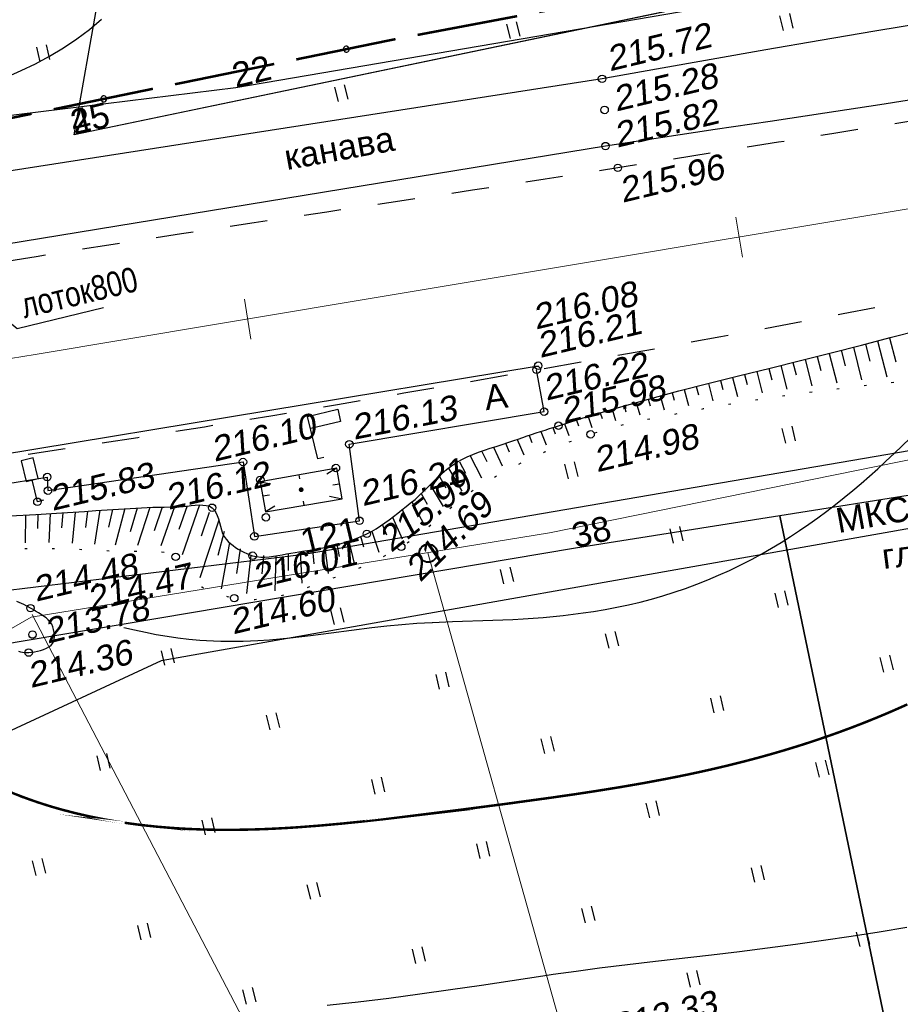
# Model space of a CAD drawing. Header units: millimetres. Extents: x -10 to 1169, y 1 to 1686.
# Tile 78 of 224: x 645 to 680, y 89 to 128. Entities that reach past the tile are written whole.
import ezdxf
from ezdxf.lldxf.tags import DXFTag

# ---------------------------------------------------------------- set-up
doc = ezdxf.new("R2010")
doc.units = ezdxf.units.MM
for name, pattern in [('ADOT1', [1, 0, -1]), ('AHIDDEN2', [3, 1.5, -1.5]), ('PHANTOM2', [1.25, 0.625, -0.125, 0.125, -0.125, 0.125, -0.125])]:
    doc.linetypes.add(name, pattern=pattern)
for name, color, linetype in [('CONTURS', 7, 'Continuous'), ('IZOLINES', 32, 'Continuous'), ('PDIGIT', 170, 'Continuous'), ('PICKETS', 7, 'Continuous'), ('ОБЪЕКТЫ_АВТОДОРОГ', 7, 'Continuous'), ('УЧАСТКИ', 7, 'Continuous')]:
    doc.layers.add(name, color=color, linetype=linetype)
doc.layers.add('СВЯЗЬ', color=170, linetype='Связь', lineweight=30)
doc.styles.get("Standard").update_dxf_attribs({"font": 'arial.ttf'})
tags = doc.linetypes.add('газ', pattern='A,42.7,-5.08,["Г",Standard,S=2.54,R=0,X=-2.54,Y=-1.27],-3.81', length=51.59).pattern_tags.tags
tags[6] = DXFTag(74, 10)
doc.linetypes.add('Связь', pattern='A,12.5,[130,ltypeshp.shx,S=1,R=-30,X=0,Y=0.9],1,[130,ltypeshp.shx,S=1,R=-30,X=0,Y=0.9],1,[130,ltypeshp.shx,S=1,R=-30,X=0,Y=0.9],4.5', length=19)

# ---------------------------------------------------------------- blocks, each defined once
blk = doc.blocks.new('401')
at = {"layer": 'CONTURS'}
for p, q in [((0, 0), (0, 1.2)), ((0.8, 0), (0.8, 1.2))]:
    blk.add_line(p, q, dxfattribs=at)
blk = doc.blocks.new('133')
at = {"layer": 'CONTURS', "color": 7, "linetype": 'Continuous', "const_width": 0.2}
for points in [[(-11, 0), (-2, 0)], [(0, 0), (9, 0)]]:
    blk.add_lwpolyline(points, dxfattribs=at)
at = {"layer": 'CONTURS', "color": 7, "linetype": 'Continuous', "const_width": 0.5}
blk.add_lwpolyline([(-6.791280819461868, -0.0028738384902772, 1), (-6.291280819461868, -0.0028738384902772, 1)], format="xyb", close=True, dxfattribs=at)
blk = doc.blocks.new('107_1')
at = {"layer": 'CONTURS', "color": 7, "linetype": 'Continuous', "const_width": 0.5}
blk.add_lwpolyline([(-0.2499999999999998, 0, 1), (0.2499999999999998, 0, 1)], format="xyb", close=True, dxfattribs=at)
blk = doc.blocks.new('206_3')
at = {"layer": 'CONTURS'}
for p, q in [((0.5, 3.5), (-0.5, 3.5)), ((-0.5, 3.5), (-0.5, 1.8)), ((0.5, 1.8), (0.5, 3.5)), ((-0.5, 1.8), (0.5, 1.8)), ((0, 0), (0, 1.8)), ((0.5, 0), (0, 0))]:
    blk.add_line(p, q, dxfattribs=at)
blk = doc.blocks.new('209_1')
at = {"layer": 'CONTURS', "color": 7, "linetype": 'Continuous'}
for p, q in [((0, 3.516301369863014), (2.491715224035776, 3.516301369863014)), ((0, 0.0182191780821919), (0, 3.516301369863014)), ((2.491715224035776, 3.516301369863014), (2.491715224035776, 2.514246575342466)), ((2.491715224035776, 2.514246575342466), (0.029840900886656, 2.514246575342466)), ((0.4923748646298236, 0.0182191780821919), (0, 0.0182191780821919))]:
    blk.add_line(p, q, dxfattribs=at)
blk = doc.blocks.new('пкк')
at = {"layer": 'ОБЪЕКТЫ_АВТОДОРОГ', "lineweight": 15, "ltscale": 200}
blk.add_line((-0.0110175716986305, -0.8223418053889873), (-0.0083168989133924, 0.8046021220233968), dxfattribs=at)

msp = doc.modelspace()

# ---------------------------------------------------------------- linework, layer by layer
at = {"linetype": 'Continuous', "lineweight": 40}
msp.add_circle((661.4106966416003, 107.0691146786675), 0.3621330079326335, dxfattribs=at)
at = {"layer": 'CONTURS', "lineweight": -2}
for p, q in [((678.9633888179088, 115.4709797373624), (679.1392042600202, 114.7818360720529)), ((679.4475405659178, 115.5958680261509), (679.8171560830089, 114.148866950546)), ((679.9316280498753, 115.7210051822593), (680.1791196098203, 114.7521151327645)), ((677.5103118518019, 115.0987376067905), (677.8106523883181, 113.9154682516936)), ((677.9947744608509, 115.2224145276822), (678.1532711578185, 114.5992037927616)), ((678.4792370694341, 115.3460914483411), (678.8128833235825, 114.0365178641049)), ((676.054798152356, 114.73613924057), (676.1830612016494, 114.2300841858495)), ((676.5401418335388, 114.8563120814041), (676.8103251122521, 113.7900754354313)), ((677.0252268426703, 114.9775248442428), (677.1678577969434, 114.415148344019)), ((639.0333377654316, 110.1757057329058), (665.8262255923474, 114.6027768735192)), ((666.0617540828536, 112.7567459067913), (665.7626112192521, 114.4394085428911)), ((674.5986821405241, 114.3759641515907), (674.8179468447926, 113.5154870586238)), ((675.0840683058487, 114.4959652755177), (675.199601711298, 114.0413501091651)), ((675.569454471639, 114.6159663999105), (675.8123233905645, 113.6579828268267)), ((672.6582123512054, 113.8916386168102), (672.8423105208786, 113.1898040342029)), ((673.1431842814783, 114.0133030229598), (673.2390847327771, 113.6442940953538)), ((673.6281562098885, 114.1349674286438), (673.8276598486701, 113.3607663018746)), ((674.1134191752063, 114.2554657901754), (674.2181112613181, 113.846796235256)), ((671.206281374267, 113.5149786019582), (671.2881988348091, 113.2152106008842)), ((671.6896799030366, 113.6427513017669), (671.860598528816, 113.0066556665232)), ((672.1739461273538, 113.7671949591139), (672.2627003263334, 113.4327124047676)), ((669.7581726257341, 113.1238920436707), (669.9029083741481, 112.6288694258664)), ((670.2405277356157, 113.2555489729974), (670.3158994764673, 112.9910492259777)), ((670.7228828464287, 113.3872059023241), (670.8796340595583, 112.8242295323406)), ((658.2422370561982, 111.4478366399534), (666.0617540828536, 112.7567459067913)), ((668.3164028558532, 112.7100789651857), (668.3883489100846, 112.4870225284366)), ((668.7959903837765, 112.8514854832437), (668.9357936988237, 112.4021468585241)), ((669.2770815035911, 112.987688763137), (669.3482162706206, 112.7515984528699)), ((667.3597551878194, 112.4189606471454), (667.4393798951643, 112.1898673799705)), ((667.8368153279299, 112.5686724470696), (667.984796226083, 112.1257853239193)), ((665.9308820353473, 111.9625742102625), (666.1399544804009, 111.4268695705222)), ((666.4067885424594, 112.1159115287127), (666.5016861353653, 111.8636138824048)), ((666.8826950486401, 112.2692488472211), (667.0532129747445, 111.7957629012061)), ((664.9832702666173, 111.643151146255), (665.2481645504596, 111.020408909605)), ((665.4570761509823, 111.8028626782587), (665.5755678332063, 111.5132509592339)), ((658.6497068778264, 108.3760727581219), (658.2422370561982, 111.4478366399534)), ((663.5638419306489, 111.1587456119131), (663.7653465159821, 110.7485123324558)), ((664.0340644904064, 111.3285727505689), (664.3820866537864, 110.576772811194)), ((664.508667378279, 111.4858619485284), (664.6618964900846, 111.1422264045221)), ((646.1397672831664, 109.5846054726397), (653.9735769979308, 110.735483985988)), ((653.9735769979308, 110.735483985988), (654.4308234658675, 107.7476622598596)), ((662.6606777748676, 110.7396399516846), (662.9087408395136, 110.2863918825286)), ((663.0936193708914, 110.9889184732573), (663.5516155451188, 110.0997852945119)), ((662.2277361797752, 110.4903614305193), (662.7619922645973, 109.5665023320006)), ((639.2214545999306, 108.9939654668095), (646.1125948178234, 110.1303450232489)), ((646.1125948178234, 110.1303450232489), (646.1397672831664, 109.5846054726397)), ((661.8584953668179, 110.153437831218), (662.1206191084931, 109.7039132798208)), ((661.4892545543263, 109.8165142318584), (662.0034934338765, 108.9422751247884)), ((661.12397222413, 109.4751308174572), (661.3679940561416, 109.0407918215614)), ((647.731855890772, 108.7605026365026), (647.6450103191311, 108.1089774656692)), ((648.2306313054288, 108.7954755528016), (648.0055193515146, 107.4393217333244)), ((648.7295410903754, 108.8284619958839), (648.5766430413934, 108.1215186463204)), ((649.2284508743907, 108.8614484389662), (648.8419706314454, 107.3898288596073)), ((649.727849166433, 108.8858827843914), (649.4468430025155, 107.9261768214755)), ((650.227247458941, 108.9103171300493), (649.7344464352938, 107.3789724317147)), ((650.7271540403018, 108.9195901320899), (650.4070796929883, 107.9721977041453)), ((651.2270606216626, 108.9288631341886), (650.6756347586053, 107.3693864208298)), ((651.7254068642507, 108.9693347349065), (651.396245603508, 108.0250610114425)), ((652.223753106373, 109.0098063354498), (651.5350556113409, 107.0117079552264)), ((660.3660419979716, 108.824190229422), (660.580376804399, 108.3913572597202)), ((660.7586898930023, 109.1337474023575), (661.2205383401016, 108.2706305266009)), ((645.2364226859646, 108.6101755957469), (645.2229220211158, 107.4954269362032)), ((645.7356828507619, 108.6373654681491), (645.7180780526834, 108.0664516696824)), ((646.2349430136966, 108.6645553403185), (646.1780244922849, 107.4956488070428)), ((646.7340117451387, 108.6950425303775), (646.6892145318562, 108.0903291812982)), ((647.2330804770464, 108.7255297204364), (647.1108101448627, 107.4755828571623)), ((652.9999447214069, 108.3976563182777), (652.2410917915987, 106.0816426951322)), ((652.6118489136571, 108.7037313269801), (652.2937402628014, 107.7556770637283)), ((654.4308234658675, 107.7476622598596), (658.6497068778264, 108.3760727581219)), ((659.9733941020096, 108.5146330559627), (660.3688848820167, 107.6464180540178)), ((653.2149397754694, 107.9489816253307), (652.9621156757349, 106.9814693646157)), ((659.1446399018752, 107.9554567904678), (659.430737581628, 107.1201660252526)), ((659.5590170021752, 108.2350449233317), (659.7294141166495, 107.8091684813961)), ((658.2269565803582, 107.5583836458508), (658.4315020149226, 106.6552106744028)), ((658.6857982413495, 107.7569202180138), (658.8084590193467, 107.3223042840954)), ((653.4299348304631, 107.5003069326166), (653.0993191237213, 105.6471204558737)), ((653.8604838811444, 107.2471532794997), (653.713099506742, 106.2580739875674)), ((656.7667902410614, 107.2214515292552), (656.8160537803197, 106.6397608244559)), ((657.2596780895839, 107.3054698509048), (657.3951174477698, 106.253032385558)), ((657.743317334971, 107.4319267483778), (657.8283135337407, 106.943024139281)), ((654.2910329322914, 106.9939996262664), (654.1165421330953, 105.457475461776)), ((654.7899307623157, 106.9798737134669), (654.73539192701, 106.2430679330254)), ((655.2888285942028, 106.9657478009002), (655.245164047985, 105.5550488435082)), ((655.7813654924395, 107.0515905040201), (655.7858530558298, 106.3803344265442)), ((656.2739023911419, 107.1374332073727), (656.3355171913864, 105.8631078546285))]:
    msp.add_line(p, q, dxfattribs=at)
at = {"layer": 'CONTURS', "color": 1, "linetype": 'газ', "lineweight": 15}
for p, q in [((666.2746970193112, 107.886468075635), (692.0334433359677, 113.134071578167)), ((645.4697894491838, 104.4978735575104), (666.2746970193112, 107.886468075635)), ((632.6213549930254, 97.15679522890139), (645.4697894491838, 104.4978735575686))]:
    msp.add_line(p, q, dxfattribs=at)
at = {"layer": 'CONTURS', "lineweight": 15}
msp.add_line((661.3954975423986, 107.090198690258), (668.5573327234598, 81.58872589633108), dxfattribs=at)
at = {"layer": 'CONTURS', "color": 0, "lineweight": 15}
msp.add_line((645.5143197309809, 104.6054733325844), (661.0519092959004, 74.81048976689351), dxfattribs=at)
at = {"layer": 'CONTURS', "linetype": 'Continuous', "flags": 128}
for points in [[(681.53880857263, 128.3962759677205), (679.3452040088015, 128.0313780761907), (677.1524455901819, 127.6610082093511), (674.9605333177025, 127.2851663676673), (672.7694671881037, 126.9038525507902), (670.5792472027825, 126.5170667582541), (668.389873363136, 126.1248089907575)], [(681.737216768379, 125.4211886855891), (679.5363684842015, 125.084367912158), (677.3352883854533, 124.7490309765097), (675.1339764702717, 124.4151778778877), (672.9324327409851, 124.0828086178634), (670.7306571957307, 123.7519231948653), (668.52864983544, 123.4225216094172)], [(644.6242801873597, 108.578709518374), (645.6596080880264, 108.6319286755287), (646.6936302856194, 108.6905670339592), (647.1506479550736, 108.7198455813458), (647.6076975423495, 108.751361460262), (648.0647873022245, 108.7838236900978), (648.5219254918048, 108.8159412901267), (648.9791203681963, 108.8464232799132), (649.4363801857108, 108.873978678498), (649.8937132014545, 108.8973165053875), (650.3511276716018, 108.9151457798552), (650.8086318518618, 108.9261755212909), (651.2662339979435, 108.9291147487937), (651.4169331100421, 108.9341867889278), (651.5739085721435, 108.9477986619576), (651.7344739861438, 108.9660669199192), (651.8959429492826, 108.985108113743), (652.055629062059, 109.0010387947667), (652.2108459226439, 109.0099755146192), (652.3589071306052, 109.0080348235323), (652.4971262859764, 108.9913332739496), (652.6228169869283, 108.9559874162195), (652.7332928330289, 108.8981138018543), (652.8191388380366, 108.8176349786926), (652.8869003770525, 108.7127955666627), (652.940906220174, 108.588885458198), (652.9854851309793, 108.4511945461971), (653.0249658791, 108.3050127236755), (653.0636772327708, 108.1556298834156), (653.1059479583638, 108.0083359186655), (653.156106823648, 107.8684207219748), (653.2184825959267, 107.7411741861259), (653.2974040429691, 107.6318862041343), (653.3816333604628, 107.544458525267), (653.473686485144, 107.4603142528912), (653.5724576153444, 107.3800041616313), (653.6768409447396, 107.3040790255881), (653.7857306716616, 107.2330896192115), (653.8980209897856, 107.1675867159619), (654.012606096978, 107.1081210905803), (654.1283801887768, 107.0552435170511), (654.2442374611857, 107.009504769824), (654.3590721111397, 106.9714556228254), (654.5183518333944, 106.9352703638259), (654.6828661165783, 106.9180775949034), (654.8516279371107, 106.9169035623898), (655.023650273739, 106.9287745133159), (655.1979461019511, 106.9507166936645), (655.3735283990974, 106.9797563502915), (655.5494101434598, 107.012919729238), (655.7246043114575, 107.0472330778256), (655.898123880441, 107.0797226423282), (656.0689818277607, 107.1074146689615), (656.3634659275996, 107.1505532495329), (656.6597683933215, 107.1967251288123), (656.9566485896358, 107.2473852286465), (657.2528658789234, 107.3039884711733), (657.5471796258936, 107.3679897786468), (657.8383491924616, 107.44084407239), (658.1251339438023, 107.5240062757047), (658.4062932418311, 107.6189313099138), (658.6805864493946, 107.7270740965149), (658.9467729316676, 107.8498895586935), (659.1324535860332, 107.9482897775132), (659.314512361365, 108.0553621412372), (659.4933535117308, 108.1698740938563), (659.6693812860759, 108.2905930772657), (659.8429999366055, 108.416286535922), (660.0146137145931, 108.5457219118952), (660.1846268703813, 108.6776666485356), (660.3534436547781, 108.8108881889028), (660.5214683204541, 108.9441539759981), (660.6891051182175, 109.0762314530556), (660.8799308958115, 109.2339602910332), (661.0645245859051, 109.4008117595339), (661.2447879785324, 109.5738512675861), (661.4226228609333, 109.7501442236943), (661.5999310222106, 109.9267560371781), (661.7786142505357, 110.1007521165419), (661.9605743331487, 110.2691978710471), (662.1477130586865, 110.4291587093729), (662.3419322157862, 110.5777000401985), (662.5451335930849, 110.7118872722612), (662.756803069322, 110.8309096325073), (662.9758491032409, 110.9380820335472), (663.2010439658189, 111.0352891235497), (663.4311599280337, 111.1244155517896), (663.6649692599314, 111.2073459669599), (663.9012442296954, 111.2859650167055), (664.1387571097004, 111.3621573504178), (664.3762801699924, 111.4378076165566), (664.6125856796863, 111.5148004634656), (664.8464459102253, 111.5950205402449), (665.0248894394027, 111.6577914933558), (665.2036916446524, 111.7195954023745), (665.382804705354, 111.7805512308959), (665.5621808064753, 111.8407779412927), (665.7417721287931, 111.9003944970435), (665.9215308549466, 111.9595198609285), (666.1014091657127, 112.018272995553), (666.281359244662, 112.076772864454), (666.461333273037, 112.1351384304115), (666.641283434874, 112.1934886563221), (667.84147612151, 112.5701351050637), (669.0480010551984, 112.9257675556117), (670.2598072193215, 113.2638386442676), (671.4758436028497, 113.5878010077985), (672.6950591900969, 113.9011072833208), (673.916402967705, 114.2072101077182), (675.1388239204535, 114.5095621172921), (676.3612710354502, 114.8116159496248), (677.5826932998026, 115.1168242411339), (678.8020396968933, 115.4286396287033), (679.9618290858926, 115.7291035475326), (681.1219597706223, 116.0282539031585)], [(644.9541129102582, 103.136535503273), (645.0381885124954, 103.1156355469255), (645.1218821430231, 103.0985004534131), (645.2050012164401, 103.0863470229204), (645.2873531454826, 103.0803920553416), (645.3687453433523, 103.0818523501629), (645.4791501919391, 103.0925868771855), (645.5979528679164, 103.1104835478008), (645.7211861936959, 103.1357734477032), (645.8448829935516, 103.1686876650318), (645.9650760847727, 103.2094572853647), (646.0777982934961, 103.2583133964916), (646.1790824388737, 103.3154870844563), (646.2649613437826, 103.3812094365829), (646.3314678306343, 103.4557115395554), (646.3746347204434, 103.5392244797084), (646.3879931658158, 103.5882189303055), (646.3966728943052, 103.6421269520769), (646.4010214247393, 103.6998398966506), (646.4013862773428, 103.7602491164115), (646.3981149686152, 103.8222459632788), (646.3915550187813, 103.8847217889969), (646.3820539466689, 103.9465679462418), (646.3699592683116, 104.0066757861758), (646.355618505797, 104.063936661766), (646.3393791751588, 104.1172419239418), (646.2950083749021, 104.21613786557), (646.2328002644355, 104.3075287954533), (646.1556623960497, 104.3922380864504), (646.0665023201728, 104.4710891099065), (645.9682275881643, 104.5449052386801), (645.8637457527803, 104.6145098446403), (645.7559643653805, 104.6807263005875), (645.6477909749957, 104.7443779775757), (645.5421331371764, 104.8062882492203), (645.441898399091, 104.8672804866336), (645.175826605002, 105.0126254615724), (644.8936998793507, 105.127689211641)]]:
    msp.add_lwpolyline(points, dxfattribs=at)
at = {"layer": 'CONTURS', "linetype": 'AHIDDEN2', "flags": 128}
for points in [[(690.504970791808, 125.9926776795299), (688.3573662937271, 125.6447953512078), (686.2096420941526, 125.2976695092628), (684.061798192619, 124.9513001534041), (681.9138345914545, 124.6056872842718), (679.7657512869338, 124.260830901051), (677.6175482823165, 123.9167310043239), (675.4692255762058, 123.5733875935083), (673.3207831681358, 123.2308006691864), (671.1722210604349, 122.8889702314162), (669.0235392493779, 122.5478962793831), (666.105215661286, 122.0922097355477), (663.1850784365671, 121.647490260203), (660.2638102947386, 121.2096352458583), (657.3420939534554, 120.7745420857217), (654.4206121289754, 120.338108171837), (651.5000475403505, 119.8962308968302), (648.5810829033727, 119.4448076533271), (645.6644009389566, 118.9797358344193), (642.7506843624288, 118.496912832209), (639.8406158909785, 117.9922360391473), (639.7285749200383, 117.9723226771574), (639.6165327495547, 117.9524121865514), (639.5044912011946, 117.9324955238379), (639.3924520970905, 117.9125636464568), (639.2804172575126, 117.8926075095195), (639.1683885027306, 117.8726180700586), (639.056367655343, 117.8525862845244), (638.9443565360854, 117.8325031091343), (638.832356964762, 117.8123595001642), (638.7203707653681, 117.7921464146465), (637.8384475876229, 117.6284026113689), (636.9578158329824, 117.4575869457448), (636.078164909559, 117.281442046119), (635.1991842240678, 117.1017105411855), (634.3205631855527, 116.9201350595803), (633.4419912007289, 116.7384582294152), (632.5631576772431, 116.5584226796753), (631.6837520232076, 116.3817710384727), (630.8034636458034, 116.2102459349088), (629.9219819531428, 116.0455899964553), (627.4261666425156, 115.602657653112), (624.9266062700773, 115.1821272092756), (622.423300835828, 114.7839986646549), (619.9162503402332, 114.4082720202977), (617.4054547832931, 114.0549472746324), (614.8909141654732, 113.7240244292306), (612.3726284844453, 113.4155034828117), (609.8505977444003, 113.1293844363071), (607.3248219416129, 112.8656672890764), (604.7953010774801, 112.6243520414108)], [(630.5505525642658, 108.7209015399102), (630.9428045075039, 108.8271808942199), (631.3357088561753, 108.9297228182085), (631.7292656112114, 109.028527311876), (632.1234747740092, 109.1235943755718), (632.518336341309, 109.2149240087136), (632.9138503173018, 109.3025162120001), (633.310016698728, 109.3863709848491), (633.7068354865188, 109.4664883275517), (634.1043066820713, 109.5428682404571), (634.5024302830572, 109.6155107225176), (634.9521958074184, 109.6905403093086), (635.4034148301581, 109.7571824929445), (635.8558193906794, 109.8169983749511), (636.309141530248, 109.871549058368), (636.7631132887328, 109.9223956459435), (637.2174667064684, 109.9710992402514), (637.6719338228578, 110.019220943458), (638.1262466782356, 110.0683218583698), (638.5801373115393, 110.1199630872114), (639.0333377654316, 110.1757057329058), (641.7161757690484, 110.5329554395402), (644.3961688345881, 110.9117118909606), (647.0735579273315, 111.309670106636), (649.7485840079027, 111.7245251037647), (652.4214880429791, 112.1539719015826), (655.0925109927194, 112.5957055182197), (657.7618938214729, 113.047420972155), (660.4298774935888, 113.5068132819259), (663.0967029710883, 113.9715774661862), (665.7626112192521, 114.4394085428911), (668.2275419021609, 114.87646375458), (670.6912067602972, 115.3207445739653), (673.1536057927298, 115.7722510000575), (675.6147389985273, 116.2309830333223), (678.0746063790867, 116.696940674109), (680.5332079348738, 117.17012392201), (682.9905436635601, 117.6505327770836), (685.446613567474, 118.1381672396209), (687.9014176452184, 118.6330273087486), (690.3549558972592, 119.1351129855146)]]:
    msp.add_lwpolyline(points, dxfattribs=at)
at = {"layer": 'CONTURS', "linetype": 'Continuous'}
for points in [[(668.3875469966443, 126.1265390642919), (639.311516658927, 121.59994762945)], [(668.52864983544, 123.4225216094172), (639.8241900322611, 118.7178277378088)]]:
    msp.add_lwpolyline(points, dxfattribs=at)
at = {"layer": 'CONTURS'}
for points in [[(639.7450740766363, 120.3520165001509), (644.9080280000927, 116.1029234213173), (648.3693931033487, 116.93406900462)], [(657.7327891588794, 110.4851934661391), (657.3378360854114, 110.2423315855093)], [(654.6713045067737, 109.9427865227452), (655.0956865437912, 109.8547193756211)], [(656.2117157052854, 110.2140327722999), (656.2378337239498, 110.057728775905)], [(657.8466676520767, 109.8498372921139), (657.5838836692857, 109.8079086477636)], [(655.0320744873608, 109.4007533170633), (654.7683011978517, 109.3586668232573)], [(656.3885266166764, 109.1559030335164), (656.4159372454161, 108.991863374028)], [(657.4481260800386, 109.3665445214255), (657.9530321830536, 109.261767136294)], [(655.2499500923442, 108.9584628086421), (654.8761703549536, 108.7286206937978)]]:
    msp.add_lwpolyline(points, dxfattribs=at)
at = {"layer": 'CONTURS', "linetype": 'ADOT1', "flags": 128}
msp.add_lwpolyline([(691.0118552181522, 115.2407542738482), (690.5925355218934, 115.1588157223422), (690.1729128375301, 115.0791992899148), (689.752987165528, 115.0019049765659), (689.332758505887, 114.9269327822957), (688.9122268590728, 114.8542827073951), (688.4913922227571, 114.7839547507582), (688.0702546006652, 114.7159489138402), (687.6488139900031, 114.6502651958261), (687.2270703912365, 114.5869035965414), (686.805023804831, 114.52586411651), (686.03909741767, 114.4265534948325), (685.2711310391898, 114.3431714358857), (684.5015729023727, 114.2721567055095), (683.7308712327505, 114.209948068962), (682.9594742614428, 114.1529842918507), (682.1878302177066, 114.0977041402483), (681.4163873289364, 114.040546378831), (680.645593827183, 113.977949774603), (679.8758979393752, 113.9063530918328), (679.1077478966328, 113.8221950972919), (678.4404341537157, 113.7422286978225), (677.772971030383, 113.6610955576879), (677.105584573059, 113.5779178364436), (676.438500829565, 113.4918176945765), (675.771945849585, 113.4019172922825), (675.1061456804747, 113.3073387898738), (674.4413263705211, 113.2072043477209), (673.7777139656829, 113.1006361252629), (673.1155345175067, 112.9867562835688), (672.4550140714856, 112.8646869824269), (671.9988230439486, 112.7787618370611), (671.541343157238, 112.6943002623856), (671.0833578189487, 112.6094211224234), (670.6256504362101, 112.5222432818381), (670.1690044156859, 112.4308856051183), (669.7142031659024, 112.3334669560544), (669.2620300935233, 112.2281061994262), (668.813268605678, 112.1129221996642), (668.3687021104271, 111.9860338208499), (667.9291140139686, 111.8455599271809), (667.4629278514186, 111.6822336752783), (666.9984152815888, 111.5083202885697), (666.5364004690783, 111.3238576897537), (666.0777075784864, 111.1288838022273), (665.6231607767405, 110.9234365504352), (665.1735842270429, 110.7075538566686), (664.7298020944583, 110.4812736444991), (664.2926385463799, 110.244633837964), (663.8629177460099, 109.9976723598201), (663.4414638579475, 109.7404271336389), (663.1160789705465, 109.5216755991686), (662.801233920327, 109.2856920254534), (662.4941303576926, 109.0370514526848), (662.1919699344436, 108.7803289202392), (661.8919543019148, 108.520099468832), (661.5912851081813, 108.2609381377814), (661.2871640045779, 108.007419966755), (660.9767926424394, 107.7641199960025), (660.6573726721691, 107.5356132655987), (660.3261057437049, 107.3264748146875), (660.0869147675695, 107.1894348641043), (659.8443790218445, 107.0563609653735), (659.5988084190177, 106.9273902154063), (659.350512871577, 106.8026597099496), (659.0998022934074, 106.6823065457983), (658.8469865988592, 106.5664678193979), (658.5923756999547, 106.4552806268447), (658.33627951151, 106.3488820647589), (658.0790079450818, 106.2474092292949), (657.8208709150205, 106.150999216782), (657.4154863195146, 106.0008012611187), (657.0021248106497, 105.8458393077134), (656.582567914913, 105.6930429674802), (656.1585971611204, 105.5493418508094), (655.7319940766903, 105.4216655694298), (655.3045401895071, 105.3169437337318), (654.878017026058, 105.2421059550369), (654.4542061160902, 105.2040818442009), (654.0348889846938, 105.2098010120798), (653.6218471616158, 105.2661930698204), (653.4895660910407, 105.2939552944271), (653.3550829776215, 105.32390041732), (653.219434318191, 105.3566037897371), (653.0836566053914, 105.3926407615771), (652.9487863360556, 105.4325866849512), (652.8158600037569, 105.477016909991), (652.6859141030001, 105.5265067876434), (652.559985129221, 105.5816316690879), (652.4391095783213, 105.6429669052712), (652.3243239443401, 105.711087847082), (652.2004434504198, 105.8062604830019), (652.0882838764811, 105.9202787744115), (651.9849878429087, 106.048277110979), (651.8876979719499, 106.1853898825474), (651.7935568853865, 106.3267514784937), (651.6997072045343, 106.4674962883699), (651.6032915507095, 106.6027587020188), (651.5014525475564, 106.7276731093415), (651.3913328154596, 106.8373739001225), (651.2700749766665, 106.9269954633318), (651.0753903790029, 107.0233115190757), (650.8646817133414, 107.0890825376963), (650.6407681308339, 107.1294978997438), (650.4064687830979, 107.1497469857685), (650.1646028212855, 107.1550191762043), (649.9179893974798, 107.1505038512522), (649.6694476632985, 107.1413903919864), (649.4217967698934, 107.1328681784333), (649.1778558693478, 107.1301265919), (648.940444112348, 107.138355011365), (648.2622466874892, 107.1788577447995), (647.5827747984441, 107.2104467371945), (646.9023978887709, 107.232824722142), (646.2214854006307, 107.2456944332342), (645.5404067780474, 107.2487586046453), (644.8595314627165, 107.2417199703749), (644.1792288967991, 107.2242812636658), (643.4998685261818, 107.1961452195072), (642.8218197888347, 107.1570145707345), (642.1454521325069, 107.1065920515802), (641.5708026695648, 107.0538368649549), (640.9964675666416, 106.9916655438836), (640.4225663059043, 106.9208241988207), (639.8492183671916, 106.8420589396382), (639.2765432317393, 106.756115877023), (638.7046603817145, 106.6637411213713), (638.1336892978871, 106.565680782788), (637.5637494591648, 106.4626809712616), (636.9949603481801, 106.355487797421), (636.4274414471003, 106.2448473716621), (636.0209007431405, 106.1630516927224), (635.6148706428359, 106.0785839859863), (635.2093511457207, 105.9914442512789), (634.804342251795, 105.9016324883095), (634.3998439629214, 105.8091486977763), (633.995856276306, 105.7139928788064), (633.5923791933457, 105.6161650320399), (633.36472549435, 105.5593881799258)], dxfattribs=at)
at = {"layer": 'CONTURS', "lineweight": -2}
msp.add_lwpolyline([(654.8757761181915, 108.7280837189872), (657.9541361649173, 109.2594956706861), (657.7361265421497, 110.4865445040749), (654.6633043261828, 109.9434192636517)], close=True, dxfattribs=at)
at = {"layer": 'IZOLINES'}
for points in [[(644.5111010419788, 126.2076453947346), (645.070263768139, 126.4547220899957), (645.6370222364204, 126.7308060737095), (646.2031379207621, 127.0351345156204), (646.7603722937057, 127.3669445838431), (647.3004868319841, 127.7254734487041), (647.8152430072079, 128.1099582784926), (648.2964022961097, 128.5196362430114)], [(649.1883840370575, 104.0927925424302), (649.6191552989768, 103.9891911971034), (650.0521754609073, 103.8958808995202), (650.4871916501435, 103.8128624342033), (650.9239521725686, 103.7401357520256), (651.362221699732, 103.6778094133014), (651.8017706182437, 103.6261040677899), (652.2423634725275, 103.5853519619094), (652.5120501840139, 103.5660173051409), (652.7846281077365, 103.5509083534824), (652.785590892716, 103.5508630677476), (652.7856467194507, 103.5509774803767), (653.0839236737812, 103.5395486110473), (653.3823246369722, 103.5337396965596), (653.6807442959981, 103.5334347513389), (653.9790853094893, 103.5385222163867), (654.2772619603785, 103.5487684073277), (654.5752067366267, 103.5638344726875), (655.0416639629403, 103.5961547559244), (655.038095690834, 103.5957141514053), (655.4508282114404, 103.6321198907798), (655.8629815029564, 103.6743209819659), (656.6857213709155, 103.7719479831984), (657.5071486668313, 103.879917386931), (659.1503010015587, 104.0927315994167), (659.7489302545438, 104.1587593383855), (660.3485250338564, 104.2145371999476), (660.9489825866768, 104.2590285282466), (661.5741699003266, 104.2941385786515), (661.5760969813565, 104.294231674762), (661.5799511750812, 104.294417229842), (661.5758054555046, 104.2949387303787), (662.3851489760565, 104.3270820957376), (664.0042518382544, 104.3801676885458), (664.8134345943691, 104.4150607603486), (665.2177814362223, 104.4372437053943), (665.6218733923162, 104.4634081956), (666.0256255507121, 104.4940994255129), (666.428938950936, 104.5298110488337), (666.8317007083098, 104.5709895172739), (667.2337845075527, 104.6180374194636), (667.6350513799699, 104.671315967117), (668.0460870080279, 104.7328468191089), (668.0465839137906, 104.7329256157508), (668.0465855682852, 104.7328250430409), (668.5172000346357, 104.8125278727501), (668.9859623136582, 104.9020452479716), (669.452562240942, 105.0018020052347), (669.9166974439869, 105.1120572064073), (670.3780609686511, 105.233004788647), (670.8363455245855, 105.3647764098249), (671.2912475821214, 105.5074447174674), (671.7424712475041, 105.6610269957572), (672.1897318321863, 105.8254890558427), (672.6327591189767, 106.000749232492), (673.0713003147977, 106.1866823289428), (673.5051227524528, 106.3831233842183), (673.9340163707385, 106.5898711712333), (674.4180684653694, 106.8385576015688), (674.4151603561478, 106.8369731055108), (674.8064151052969, 107.0501112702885), (675.1929508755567, 107.2715404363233), (675.57467113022, 107.5010307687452), (675.9515222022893, 107.7383024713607), (676.3234773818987, 107.9830587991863), (676.6905381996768, 108.2349872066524), (677.0527356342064, 108.4937604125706), (677.4101311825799, 108.7590373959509), (677.7628177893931, 109.0304643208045), (678.1109206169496, 109.3076753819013), (678.4545976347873, 109.5902935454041), (678.7940400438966, 109.8779311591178), (679.1294725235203, 110.1701903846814), (679.4611533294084, 110.466663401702), (679.7893742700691, 110.7669323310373), (680.1144605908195, 111.0705688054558), (680.7566651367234, 111.6861430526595)], [(657.3498346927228, 88.91588759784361), (657.9709331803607, 88.9829051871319), (658.5915758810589, 89.05393875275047), (659.8315015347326, 89.20693785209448), (661.0697716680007, 89.37250183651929), (662.3066533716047, 89.54797501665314), (663.5425282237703, 89.73034301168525), (666.0134759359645, 90.10048538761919), (666.4278201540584, 90.16106510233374), (666.4280906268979, 90.16110433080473), (666.427812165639, 90.1614327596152), (667.3475981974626, 90.29144352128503), (667.3484614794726, 90.2915626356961), (667.3484808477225, 90.29151567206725), (668.283477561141, 90.4165075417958), (668.2830410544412, 90.41578301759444), (669.4071392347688, 90.5561566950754), (670.5322607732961, 90.68798527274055), (672.7830823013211, 90.94666428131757), (673.9079408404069, 91.08064532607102), (675.0320114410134, 91.22094738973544), (676.1550408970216, 91.36916922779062), (677.2768079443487, 91.52644571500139), (678.3971173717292, 91.69355807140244), (679.5157959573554, 91.87102278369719), (680.6326874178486, 92.05917184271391)]]:
    msp.add_lwpolyline(points, dxfattribs=at)
at = {"layer": 'IZOLINES', "const_width": 0.1000000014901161}
msp.add_lwpolyline([(644.5612134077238, 97.50844574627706), (644.9277074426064, 97.36083122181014), (644.9264823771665, 97.36200650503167), (645.1813052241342, 97.26429433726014), (645.4378124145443, 97.17116480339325), (645.6956930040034, 97.08198128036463), (645.9548686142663, 96.99670801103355), (646.2152617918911, 96.91530317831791), (646.4767965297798, 96.83771986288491), (646.7393986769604, 96.76390688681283), (647.2674369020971, 96.62739108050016), (647.7988411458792, 96.50527747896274), (648.3331127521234, 96.39706418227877), (648.7755231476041, 96.31791971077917), (649.2233103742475, 96.24699407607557), (649.2247134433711, 96.24678583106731), (649.22751964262, 96.24636976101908), (649.2246638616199, 96.24668416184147), (649.6557055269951, 96.1868825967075), (650.0876838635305, 96.1346919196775), (650.5204504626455, 96.0899551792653), (650.9538564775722, 96.05240958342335), (651.3877666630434, 96.02179302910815), (651.8220586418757, 95.99784346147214), (652.2566222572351, 95.98029807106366), (652.6913590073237, 95.96889240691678), (653.1261815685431, 95.96335949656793), (653.5610133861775, 95.96342904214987), (653.9957883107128, 95.96882675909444), (654.4304502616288, 95.9792739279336), (654.864952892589, 95.99448720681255), (655.2992592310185, 96.01417875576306), (655.7333412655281, 96.03805670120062), (656.1671794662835, 96.0658259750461), (657.0340440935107, 96.1318463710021), (657.8998582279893, 96.20987145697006), (658.7647100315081, 96.29759744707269), (659.6287434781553, 96.392871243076), (661.0104766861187, 96.5564382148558), (661.0063255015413, 96.55612902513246), (662.7953701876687, 96.78020043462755), (664.5788688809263, 97.0129546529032), (664.5775841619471, 97.01318905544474), (666.3709976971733, 97.25839605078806), (667.2680196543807, 97.38812310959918), (668.1651591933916, 97.52436245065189), (668.1656369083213, 97.5244370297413), (668.1656312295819, 97.52478025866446), (669.116778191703, 97.67780624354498), (670.0659986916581, 97.84203759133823), (671.0128436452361, 98.01904869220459), (671.4852193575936, 98.1129226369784), (671.9567970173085, 98.2106641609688), (672.4274981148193, 98.31247688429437), (672.897241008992, 98.41855292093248), (673.3659412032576, 98.52907223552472), (673.833511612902, 98.64420227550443), (674.2998628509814, 98.76409783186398), (674.7649035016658, 98.8889010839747), (675.2285403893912, 99.01874179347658), (675.6906788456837, 99.15373760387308), (676.1512229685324, 99.29399440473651), (676.6100758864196, 99.43960671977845), (677.0671400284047, 99.5906580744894), (677.5223174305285, 99.74722130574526), (677.9755100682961, 99.9093587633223), (678.4266202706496, 100.0771223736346), (678.8755512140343, 100.2505535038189), (679.3222075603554, 100.4296826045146), (679.7664962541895, 100.6145285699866), (680.2083275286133, 100.8050977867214), (680.6476161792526, 101.0013828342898)], dxfattribs=at)
at = {"layer": 'PICKETS', "color": 7, "lineweight": -2}
for centre in [(668.389873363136, 126.1248089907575), (668.4907555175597, 124.8737858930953), (668.52864983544, 123.4225216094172), (669.0235392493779, 122.5478962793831), (665.8262255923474, 114.6027768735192), (665.7626112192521, 114.4394085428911), (666.0617540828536, 112.7567459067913), (666.641283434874, 112.1934886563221), (667.9291140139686, 111.8455599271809), (658.2422370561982, 111.4478366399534), (653.9735769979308, 110.735483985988), (657.7031377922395, 110.4935908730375), (646.1125948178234, 110.1303450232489), (654.6671265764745, 110.018602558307), (646.1397672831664, 109.5846054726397), (645.7193968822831, 109.1381150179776), (652.7332928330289, 108.8981138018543), (654.8919977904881, 108.5124780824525), (658.6497068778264, 108.3760727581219), (658.9467729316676, 107.8498895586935), (654.4308234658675, 107.7476622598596), (660.3261057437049, 107.3264748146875), (651.2700749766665, 106.9269954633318), (654.3590721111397, 106.9714556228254), (653.6218471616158, 105.2661930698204), (645.441898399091, 104.8672804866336), (645.5212498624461, 103.8044313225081), (645.3687453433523, 103.0818523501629)]:
    msp.add_circle(centre, 0.15, dxfattribs=at)
at = {"layer": 'ОБЪЕКТЫ_АВТОДОРОГ', "color": 0, "linetype": 'PHANTOM2', "lineweight": 15, "ltscale": 200}
msp.add_lwpolyline([(582.3055952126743, 107.4087935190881), (585.3144429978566, 107.4693023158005), (588.1963106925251, 107.5489527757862), (590.9888761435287, 107.6522371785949), (593.7328409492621, 107.7853175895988), (596.4689067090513, 107.9543560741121), (599.2377750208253, 108.1655146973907), (602.0801474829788, 108.4249555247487), (605.0367256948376, 108.7388406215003), (608.1482112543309, 109.1133320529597), (611.4594587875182, 109.5546406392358), (615.0319350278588, 110.0691722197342), (618.9312597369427, 110.6633813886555), (623.2230526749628, 111.3437227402), (627.972933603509, 112.1166508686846), (633.2465222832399, 112.9886203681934), (639.109438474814, 113.9660858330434), (645.6273019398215, 115.0555018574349), (652.8302262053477, 116.2582438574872), (660.6062998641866, 117.5553705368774), (668.8081052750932, 118.9228614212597), (677.2882247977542, 120.3366960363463), (685.8992407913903, 121.7728539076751)], dxfattribs=at)
at = {"layer": 'СВЯЗЬ', "linetype": 'Связь', "lineweight": 30}
msp.add_lwpolyline([(1003.575975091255, 202.8444529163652), (1000.598351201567, 168.5949167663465), (871.5605756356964, 145.3678767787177), (758.8795519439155, 121.8894050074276), (650.6911854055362, 102.748145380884), (634.9922717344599, 95.47122575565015), (608.4704420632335, 71.07045669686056), (595.4815928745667, 81.85250959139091), (592.2708649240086, 95.54863087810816), (488.2796019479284, 98.86567953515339), (399.4193308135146, 99.46972970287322), (387.0547383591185, 101.2601338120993), (366.5729350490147, 107.9505919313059), (359.871517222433, 108.2332872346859), (347.4339686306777, 102.6620690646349), (313.4284082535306, 119.6704362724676), (255.9118117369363, 144.3308634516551), (205.8283740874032, 165.3270752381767), (141.7323835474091, 199.9361442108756), (116.1018100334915, 212.968053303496)], dxfattribs=at)
at = {"layer": 'УЧАСТКИ', "color": 6, "linetype": 'Continuous', "lineweight": -2}
for p, q in [((782.5280629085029, 152.1073880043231), (647.190920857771, 123.8678114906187)), ((788.7264297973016, 148.8649895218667), (653.6796403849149, 125.7549836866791)), ((647.190920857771, 123.8678114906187), (649.6024446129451, 137.4667288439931)), ((647.190920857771, 123.8678114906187), (649.6024446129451, 137.4667288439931)), ((679.575701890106, 130.6362128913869), (647.190920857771, 123.8678114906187)), ((656.4254652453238, 107.0387862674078), (792.4683479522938, 130.3262692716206)), ((653.6796403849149, 125.7549836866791), (589.8635280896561, 117.9697661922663)), ((698.3343827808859, 112.1758312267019), (675.5256997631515, 108.5707266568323)), ((698.3343827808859, 112.1758312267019), (675.5256997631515, 108.5707266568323)), ((675.5256997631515, 108.5707266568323), (667.3227889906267, 107.2695138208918)), ((682.9825533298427, 72.76205403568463), (675.5256997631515, 108.5707266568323)), ((675.5256997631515, 108.5707266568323), (682.9825533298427, 72.76205403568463)), ((667.3227889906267, 107.2695138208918), (640.1489751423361, 102.6985247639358)), ((590.749395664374, 99.0332079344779), (656.4254652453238, 107.0387862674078))]:
    msp.add_line(p, q, dxfattribs=at)

# ---------------------------------------------------------------- block references
at = {"layer": 'CONTURS', "lineweight": -2}
for name, p, xscale, yscale, zscale, rotation in [('133', (664.9799072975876, 128.6401266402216), 0.451765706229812, 0.5, 0.451765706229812, 190.6882706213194), ('401', (675.67358854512, 128.070391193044), 0.4999999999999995, 0.4999999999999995, 0.4999999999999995, 13.50227474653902), ('401', (664.7100129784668, 127.7409565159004), 0.4999999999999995, 0.4999999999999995, 0.4999999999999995, 13.50227474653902), ('133', (655.2269806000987, 126.7206533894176), 0.4518996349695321, 0.5, 0.4518996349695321, 191.5797571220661), ('401', (645.8330289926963, 126.8076733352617), 0.4999999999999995, 0.4999999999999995, 0.4999999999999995, 13.50227474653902), ('133', (645.4884740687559, 124.718876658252), 0.451929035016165, 0.5, 0.451929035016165, 191.6512715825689), ('401', (657.8036284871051, 125.2104952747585), 0.4999999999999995, 0.4999999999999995, 0.4999999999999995, 13.50227474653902), ('209_1', (656.9764938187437, 110.8504665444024), 0.4999999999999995, 0.4999999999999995, 0.4999999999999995, 13.50227474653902), ('401', (675.7669529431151, 111.4925171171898), 0.4999999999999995, 0.4999999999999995, 0.4999999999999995, 13.50227474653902), ('206_3', (645.7193968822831, 109.1381150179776), 0.4999999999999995, 0.4999999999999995, 0.4999999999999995, 13.50227474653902), ('401', (667.0380776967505, 110.0595452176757), 0.4999999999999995, 0.4999999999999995, 0.4999999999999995, 13.50227474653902), ('107_1', (656.3087967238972, 109.6201703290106), 0.1906789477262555, 0.1906789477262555, 0.1906789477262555, 22.03906478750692), ('401', (671.258533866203, 107.4734768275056), 0.4999999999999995, 0.4999999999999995, 0.4999999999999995, 13.50227474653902), ('401', (664.4520093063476, 105.8390890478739), 0.4999999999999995, 0.4999999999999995, 0.4999999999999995, 13.50227474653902), ('401', (675.4789900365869, 104.8874084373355), 0.4999999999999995, 0.4999999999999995, 0.4999999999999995, 13.50227474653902), ('401', (657.6454847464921, 104.2047012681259), 0.4999999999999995, 0.4999999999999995, 0.4999999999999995, 13.50227474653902), ('401', (668.6724654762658, 103.2530206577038), 0.4999999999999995, 0.4999999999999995, 0.4999999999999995, 13.50227474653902), ('401', (650.8389601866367, 102.5703134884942), 0.4999999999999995, 0.4999999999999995, 0.4999999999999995, 13.50227474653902), ('401', (679.6994462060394, 102.3013400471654), 0.4999999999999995, 0.4999999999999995, 0.4999999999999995, 13.50227474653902), ('401', (661.8659409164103, 101.618632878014), 0.4999999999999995, 0.4999999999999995, 0.4999999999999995, 13.50227474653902), ('401', (672.8929216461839, 100.6669522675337), 0.4999999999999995, 0.4999999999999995, 0.4999999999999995, 13.50227474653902), ('401', (655.0594163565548, 99.9842450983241), 0.4999999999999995, 0.4999999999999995, 0.4999999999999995, 13.50227474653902), ('401', (666.0863970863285, 99.03256448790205), 0.4999999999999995, 0.4999999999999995, 0.4999999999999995, 13.50227474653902), ('401', (648.2528917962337, 98.34985731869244), 0.4999999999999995, 0.4999999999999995, 0.4999999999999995, 13.50227474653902), ('401', (677.1133778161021, 98.08088387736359), 0.4999999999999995, 0.4999999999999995, 0.4999999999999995, 13.50227474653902), ('401', (659.2798725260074, 97.39817670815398), 0.4999999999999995, 0.4999999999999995, 0.4999999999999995, 13.50227474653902), ('401', (670.306853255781, 96.44649609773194), 0.4999999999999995, 0.4999999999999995, 0.4999999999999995, 13.50227474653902), ('401', (652.4733479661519, 95.76378892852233), 0.4999999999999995, 0.4999999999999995, 0.4999999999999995, 13.50227474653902), ('401', (663.5003286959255, 94.81210831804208), 0.4999999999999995, 0.4999999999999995, 0.4999999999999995, 13.50227474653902), ('401', (645.6668234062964, 94.12940114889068), 0.4999999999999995, 0.4999999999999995, 0.4999999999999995, 13.50227474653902), ('401', (674.5273094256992, 93.86042770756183), 0.4999999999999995, 0.4999999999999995, 0.4999999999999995, 13.50227474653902), ('401', (656.6938041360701, 93.17772053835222), 0.4999999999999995, 0.4999999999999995, 0.4999999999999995, 13.50227474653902), ('401', (667.7207848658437, 92.22603992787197), 0.4999999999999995, 0.4999999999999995, 0.4999999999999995, 13.50227474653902), ('401', (649.887279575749, 91.54333275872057), 0.4999999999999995, 0.4999999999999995, 0.4999999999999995, 13.50227474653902), ('401', (678.7477655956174, 91.27435931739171), 0.4999999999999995, 0.4999999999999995, 0.4999999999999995, 13.50227474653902), ('401', (660.9142603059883, 90.5916521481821), 0.4999999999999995, 0.4999999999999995, 0.4999999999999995, 13.50227474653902), ('401', (671.9412410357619, 89.63997153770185), 0.4999999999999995, 0.4999999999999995, 0.4999999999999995, 13.50227474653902), ('401', (654.1077357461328, 88.95726436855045), 0.4999999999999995, 0.4999999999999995, 0.4999999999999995, 13.50227474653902)]:
    msp.add_blockref(name, p, dxfattribs=dict(at, xscale=xscale, yscale=yscale, zscale=zscale, rotation=rotation))
at = {"layer": 'ОБЪЕКТЫ_АВТОДОРОГ', "color": 0, "linetype": 'PHANTOM2', "lineweight": 15}
for p, rotation in [((673.8973758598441, 119.7713620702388), 9.465486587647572), ((654.1697787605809, 116.4816945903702), 9.47031125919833)]:
    msp.add_blockref('пкк', p, dxfattribs=dict(at, rotation=rotation))

# ---------------------------------------------------------------- texts
at = {"layer": 'CONTURS', "lineweight": -2}
for s, height, rotation, p in [('канава', 0.9999999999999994, 10.25855095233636, (655.7326171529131, 122.4577753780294)), ('А', 0.9999999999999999, 7.380083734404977, (663.7259593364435, 112.8113568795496)), ('МКСАБпШп 4*4*2*1', 0.9999999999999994, 10.18216141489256, (677.879865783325, 107.8772723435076)), ('гл.0.8-1.0', 0.9999999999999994, 7.33650313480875, (679.6897327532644, 106.4366714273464))]:
    msp.add_text(s, height=height, rotation=rotation, dxfattribs=at).set_placement(p)
at = {"layer": 'CONTURS', "lineweight": -2, "width": 0.8}
msp.add_text('лоток800', height=0.9999999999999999, rotation=13.50227474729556, dxfattribs=at).set_placement((645.1997007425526, 116.5091572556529))
at = {"layer": 'PDIGIT', "color": 7, "lineweight": -2}
for s, height, rotation, oblique, p in [('215.72', 1, 13.50227474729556, 10, (668.6993910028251, 126.4203435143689)), ('215.28', 1, 13.50227474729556, 10, (668.9545647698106, 124.8052278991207)), ('215.82', 1, 13.50227474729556, 10, (668.9924590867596, 123.3539636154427)), ('215.96', 1, 13.50227474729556, 10, (669.2064933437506, 121.1416188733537)), ('216.08', 1, 13.50227474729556, 10, (665.7297291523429, 116.04951889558)), ('216.21', 1, 13.50227474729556, 10, (665.9005350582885, 114.9098905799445)), ('216.22', 1, 13.50227474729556, 10, (666.1468124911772, 113.1942810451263)), ('215.98', 1, 13.50227474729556, 10, (666.8519732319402, 112.2765209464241)), ('216.13', 1, 11.16605552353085, 9.999999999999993, (658.4265794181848, 111.6262184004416)), ('216.10', 1, 13.50227474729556, 10, (652.8190015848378, 110.7396500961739)), ('214.98', 1, 13.50227474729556, 10, (668.1819384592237, 110.3190010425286)), ('216.12', 1, 13.50227474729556, 10, (650.9747328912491, 108.8101044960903)), ('216.21', 1, 13.50227474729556, 10, (658.7814839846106, 108.9564406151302)), ('215.83', 1, 13.50227474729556, 10, (646.3223191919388, 108.7686766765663)), ('215.99', 1, 38.26744820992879, 10.00000000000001, (659.918484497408, 107.0739897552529)), ('214.69', 1.000000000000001, 44.86293757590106, 10.00000000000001, (661.0836665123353, 105.8733415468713)), ('216.01', 1, 13.50227474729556, 10, (654.4655727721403, 105.6324657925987)), ('214.48', 1, 13.50227474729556, 10, (645.6571280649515, 105.1196025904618)), ('214.47', 1, 13.50227474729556, 10, (647.8381322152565, 104.7181182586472)), ('214.60', 1, 13.50227474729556, 10, (653.5744012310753, 103.8092453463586)), ('213.78', 1, 13.50227474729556, 10, (646.1241721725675, 103.4349929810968)), ('214.36', 1, 13.50227474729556, 10, (645.4454787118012, 101.6545696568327)), ('213.33', 1, 13.50227474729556, 10, (668.927106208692, 87.55520553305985))]:
    msp.add_text(s, height=height, rotation=rotation, dxfattribs=dict(at, oblique=oblique)).set_placement(p)
at = {"layer": 'УЧАСТКИ', "color": 6, "lineweight": -2}
for s, p in [('22', (653.6796403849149, 125.7549836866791)), ('25', (647.190920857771, 123.8678114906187)), ('4', (647.190920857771, 123.8678114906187)), ('121', (656.4254652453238, 107.0387862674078)), ('38', (667.3227889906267, 107.2695138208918))]:
    msp.add_text(s, height=0.9999999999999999, rotation=13.50227474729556, dxfattribs=at).set_placement(p)

doc.saveas('drawing.dxf')
